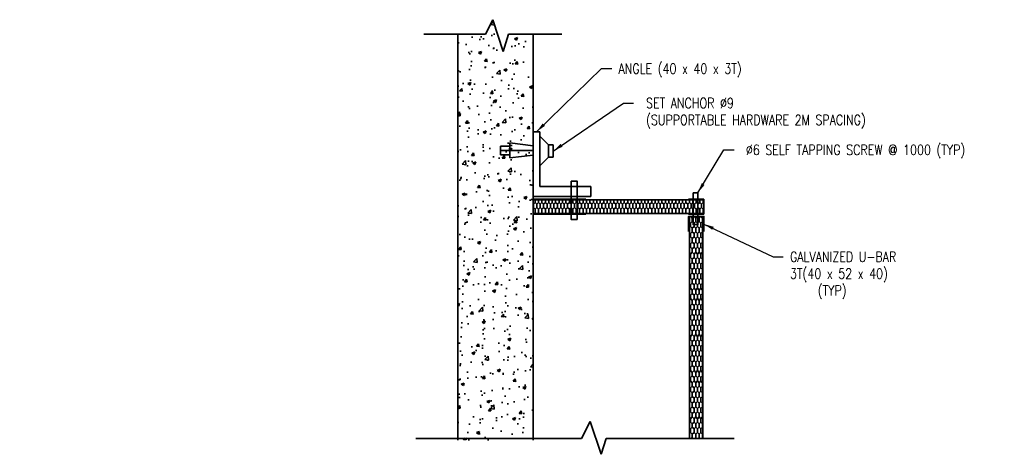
# Model space of a CAD drawing. Header units: millimetres. Extents: x -834510 to 929646, y 919 to 45512.
# Tile 2 of 6: x 28409 to 57582, y 1180 to 14052. Entities that reach past the tile are written whole.
import ezdxf
from ezdxf import colors
from ezdxf.entities.mleader import LeaderData, LeaderLine
from ezdxf.math import Vec2, Vec3

# ---------------------------------------------------------------- set-up
doc = ezdxf.new("R2010")
doc.units = ezdxf.units.MM
for name, color, linetype, lineweight in [('M-ANNO-SYMB', 3, 'Continuous', 35), ('M-ANNO-TEXT-DUCT-100', 2, 'Continuous', 35), ('S-WALL-CONC', 1, 'Continuous', 35)]:
    doc.layers.add(name, color=color, linetype=linetype, lineweight=lineweight)
doc.styles.add('ROMANS', font='ROMANS.shx', dxfattribs={"width": 0.8})
doc.styles.get("Standard").update_dxf_attribs({"font": 'romans.shx', "width": 0.8, "height": 3})
doc.dimstyles.new('TBGA_100', dxfattribs={"dimscale": 100, "dimtxt": 3, "dimasz": 3, "dimexe": 2, "dimexo": 2, "dimgap": 2, "dimtad": 1, "dimtoh": 1, "dimdec": 3, "dimzin": 11, "dimdsep": 46, "dimtxsty": 'Standard', "dimcen": 0, "dimadec": 0, "dimazin": 3, "dimtfac": 0.85, "dimtdec": 3, "dimtmove": 0, "dimatfit": 3, "dimfxl": 1, "dimfrac": 1, "dimtolj": 1, "dimtzin": 15, "dimarcsym": 0})

msp = doc.modelspace()

# ---------------------------------------------------------------- hatches: boundary and pattern name
at = {"layer": 'S-WALL-CONC'}
h = msp.add_hatch(dxfattribs=at)
h.set_pattern_fill('AR-CONC', color=256, scale=5, style=0)
h.set_pattern_definition([(50, (40327, 8282.4), (910.92, -79.695), [95.25, -1047.75]), (355, (40327, 8282.4), (-176.21, 955.28), [76.2, -838.2]), (100.451, (40402.9, 8275.7), (734.71, 875.58), [80.95, -890.45]), (46.184, (40327, 8536.4), (1355.4, -210.21), [142.87, -1571.62]), (96.636, (40439.9, 8518.9), (1187.02, 1237.13), [121.42, -1335.67]), (351.184, (40327, 8536.4), (1187.02, 1237.13), [114.3, -1257.3]), (21, (40454, 8472.9), (758.074, -511.33), [95.25, -1047.75]), (326, (40454, 8472.9), (309.01, 920.94), [76.2, -838.2]), (71.451, (40517.15, 8430.3), (1067.08, 409.61), [80.95, -890.45]), (37.5, (40326.97, 8282.37), (15.443, 422.775), [0, -828.04, 0, -850.9, 0, -841.375]), (7.5, (40326.97, 8282.37), (334.098, 500.903), [0, -485.14, 0, -808.99, 0, -320.675]), (327.5, (40043.76, 8282.37), (677.953, -28.644), [0, -317.5, 0, -990.6, 0, -1314.45]), (317.5, (39916.76, 8282.4), (740.646, 127.132), [0, -412.75, 0, -657.86, 0, -933.45])])
h.paths.add_polyline_path([(43624, 13622), (42895, 13622), (42735, 13105), (42427, 14052), (42215, 13619), (41392, 13619), (41392, 1599), (43624, 1599)])
h = msp.add_hatch(dxfattribs=at)
h.set_pattern_fill('M3', color=256, angle=90, style=0)
h.set_pattern_definition([(135, (40326.97, 7218.484), (-101.6, 2e-14), [71.842, -143.6841]), (225, (40276.17, 7269.284), (-101.6, 2e-14), [71.842, -143.6841]), (90, (40326.973, 7116.884), (-50.8, 152.4), [101.6, -203.2])])
edge = h.paths.add_edge_path()
edge.add_line((43624, 8713), (43624, 8316))
edge.add_line((43624, 8316), (48680, 8316))
edge.add_line((48680, 8316), (48680, 8713))
edge.add_line((48680, 8713), (43624, 8713))
h = msp.add_hatch(dxfattribs=at)
h.set_pattern_fill('M3', color=256, angle=90, style=0)
h.set_pattern_definition([(135, (40311.45, 8483.35), (-101.6, 2e-14), [71.842, -143.6841]), (225, (40260.65, 8534.15), (-101.6, 2e-14), [71.842, -143.6841]), (90, (40311.447, 8381.75), (-50.8, 152.4), [101.6, -203.2])])
edge = h.paths.add_edge_path()
edge.add_line((48665, 8226), (48256, 8216))
edge.add_line((48256, 8216), (48256, 1648))
edge.add_line((48256, 1648), (48653, 1648))
edge.add_line((48653, 1648), (48653, 8226))

# ---------------------------------------------------------------- linework, layer by layer
at = {"layer": 'M-ANNO-SYMB'}
for p, q in [((43823, 10735), (43624, 10735)), ((43624, 10735), (43624, 8817)), ((43823, 9114), (43823, 10735)), ((44077, 10347), (43823, 10601)), ((42658, 10190), (42658, 10310)), ((42658, 10310), (42929, 10310)), ((43624, 10316), (42929, 10401)), ((42929, 9956), (42929, 10401)), ((44077, 9978), (44077, 10347)), ((44077, 10347), (44219, 10347)), ((44219, 10347), (44219, 9978)), ((42658, 10190), (42652, 10045)), ((42652, 10045), (42928, 10045)), ((42658, 10179), (43624, 10179)), ((42929, 10045), (42929, 9971)), ((43624, 10041), (42929, 9956)), ((43823, 9724), (44077, 9978)), ((44077, 9978), (44219, 9978)), ((45328, 9114), (43823, 9114)), ((45328, 8817), (45328, 9114)), ((45328, 8817), (43624, 8817)), ((48680, 8289), (48680, 8740))]:
    msp.add_line(p, q, dxfattribs=at)
for points in [[(44745, 9271), (44924, 9271), (44924, 8139), (44745, 8139)], [(48360, 8928), (48504, 8928), (48504, 7982), (48360, 7982)]]:
    msp.add_lwpolyline(points, close=True, dxfattribs=at)
for points in [[(45187, 8289), (43624, 8289), (43624, 8741), (45187, 8741)], [(48680, 8740), (48221, 8740)], [(48221, 8289), (48680, 8289)], [(48680, 7777), (48680, 8226), (48228, 8226), (48228, 7775)]]:
    msp.add_lwpolyline(points, dxfattribs=at)
at = {"layer": 'S-WALL-CONC'}
for p, q in [((42215, 13619), (42427, 14052)), ((42427, 14052), (42735, 13105)), ((40383, 13619), (42215, 13619)), ((41392, 1599), (41392, 13619)), ((42735, 13105), (42895, 13622)), ((42895, 13622), (44476, 13622)), ((43624, 1599), (43624, 13622)), ((48680, 8713), (43624, 8713)), ((48680, 8316), (43624, 8316)), ((48256, 8216), (48256, 1648)), ((48653, 8215), (48653, 1648)), ((45057, 1647), (45311, 2154)), ((45311, 2154), (45640, 1180)), ((40144, 1647), (45057, 1647)), ((45640, 1180), (45787, 1648)), ((45787, 1648), (49580, 1648))]:
    msp.add_line(p, q, dxfattribs=at)

# ---------------------------------------------------------------- texts
at = {"layer": 'M-ANNO-TEXT-DUCT-100', "char_height": 300, "attachment_point": 1}
for s, insert in [('ANGLE (40 x 40 x 3T)', (46151, 12752)), ('SET ANCHOR %%C9\\P(SUPPORTABLE HARDWARE 2M SPACING)', (46967, 11733)), ('%%C6 SELF TAPPING SCREW @ 1000 (TYP)', (49925, 10347)), ('GALVANIZED U-BAR \\P3T(40 x 52 x 40)\\P     (TYP)', (51233, 7181))]:
    msp.add_mtext(s, dxfattribs=dict(at, insert=insert))

# ---------------------------------------------------------------- leaders
at = {"layer": 'M-ANNO-TEXT-DUCT-100', "annotation_type": 0, "has_hookline": 1, "hookline_direction": 0}
for points, text_width in [([(43724, 10735), (45651, 12602), (45951, 12602)], 4286), ([(44219, 10162), (46296, 11583), (46596, 11583)], 7314), ([(48504, 8928), (49275, 10197), (49575, 10197)], 7474), ([(48680, 8001), (50733, 7031), (51033, 7031)], 3486)]:
    msp.add_leader(points, dimstyle='TBGA_100', override={"dimgap": 2, "dimtad": 0}, dxfattribs=dict(at, text_width=text_width))
at = {"layer": 'M-ANNO-TEXT-DUCT-100'}
ml = msp.add_multileader_mtext('Standard', dxfattribs=at)
ml.set_content('50MM FILTER RACK AT RETURN AIR OPENING', color=256, style='ROMANS')
ml.set_leader_properties()
ml.build(insert=Vec2(0, 0))
ml.multileader.update_dxf_attribs({"dogleg_length": 3, "arrow_head_size": 300, "scale": 100})
ctx = ml.context
ctx.base_point, ctx.scale, ctx.char_height, ctx.arrow_head_size, ctx.landing_gap_size, ctx.plane_origin = Vec3(63468, 9755), 100, 300, 300, 200, Vec3(72749, 5789)
ctx.text_align_type = 2
notes = []
notes.append((ctx, [(0, (1, 1, 0), (68294, 9755), (-1, 0), 300, [(0, [(72749, 5789)], 0, [])])]))
ctx.mtext.insert, ctx.mtext.width, ctx.mtext.alignment, ctx.mtext.flow_direction = Vec3(67794, 9935), 4904.73, 3, 5
ml = msp.add_multileader_mtext('Standard', dxfattribs=at)
ml.set_content('VIBRATION ISOLATOR SEE DETAIL M-01 ON SHT. M-501', color=256, style='ROMANS')
ml.set_leader_properties()
ml.build(insert=Vec2(0, 0))
ml.multileader.update_dxf_attribs({"dogleg_length": 3, "arrow_head_size": 300, "scale": 100})
ctx = ml.context
ctx.base_point, ctx.scale, ctx.char_height, ctx.arrow_head_size, ctx.landing_gap_size, ctx.plane_origin = Vec3(63994, 5470), 100, 300, 300, 200, Vec3(72818, 5194)
ctx.text_align_type = 2
notes.append((ctx, [(0, (1, 1, 0), (68294, 5470), (-1, 0), 300, [(0, [(72818, 5194)], 0, [])])]))
ctx.mtext.insert, ctx.mtext.width, ctx.mtext.alignment, ctx.mtext.flow_direction = Vec3(67794, 5620), 3891.61, 3, 5
ml = msp.add_multileader_mtext('Standard', dxfattribs=at)
ml.set_content('BLAST SUPPRESSION DAMPER', color=256, style='ROMANS')
ml.set_leader_properties()
ml.build(insert=Vec2(0, 0))
ml.multileader.update_dxf_attribs({"dogleg_length": 3, "arrow_head_size": 300, "scale": 100})
ctx = ml.context
ctx.base_point, ctx.scale, ctx.char_height, ctx.arrow_head_size, ctx.landing_gap_size, ctx.plane_origin = Vec3(72112, 2722), 100, 300, 300, 200, Vec3(73154, 3543)
ctx.text_align_type = 2
notes.append((ctx, [(1, (1, 1, 0), (75200, 2722), (-1, 0), 300, [(0, [(75423, 5338)], 0, [])])]))
ctx.mtext.insert, ctx.mtext.width, ctx.mtext.alignment, ctx.mtext.flow_direction = Vec3(74700, 2872), 2516.1, 3, 5
ml = msp.add_multileader_mtext('Standard', dxfattribs=at)
ml.set_content('FOUNDATION PAD SEE DETAIL M-03 ON SHT. M-501', color=256, style='ROMANS')
ml.set_leader_properties()
ml.build(insert=Vec2(0, 0))
ml.multileader.update_dxf_attribs({"dogleg_length": 3, "arrow_head_size": 300, "scale": 100})
ctx = ml.context
ctx.base_point, ctx.scale, ctx.char_height, ctx.arrow_head_size, ctx.landing_gap_size, ctx.plane_origin = Vec3(67876, 3364), 100, 300, 300, 200, Vec3(72782, 5076)
ctx.text_align_type = 2
notes.append((ctx, [(0, (1, 1, 0), (71810, 3364), (-1, 0), 300, [(0, [(72782, 5076)], 0, [])])]))
ctx.mtext.insert, ctx.mtext.width, ctx.mtext.alignment, ctx.mtext.flow_direction = Vec3(71310, 3544), 3887.05, 3, 5
for ctx, leaders in notes:
    for number, flags, end, landing, length, lines in leaders:
        leader = LeaderData()
        leader.index, (leader.has_last_leader_line, leader.has_dogleg_vector, leader.attachment_direction) = number, flags
        leader.last_leader_point, leader.dogleg_vector, leader.dogleg_length = Vec3(end), Vec3(landing), length
        for number, points, colour, breaks in lines:
            line = LeaderLine()
            line.index, line.vertices, line.color, line.breaks = number, Vec3.list(points), colors.encode_raw_color(colour), breaks
            leader.lines.append(line)
        ctx.leaders.append(leader)

doc.saveas('drawing.dxf')
